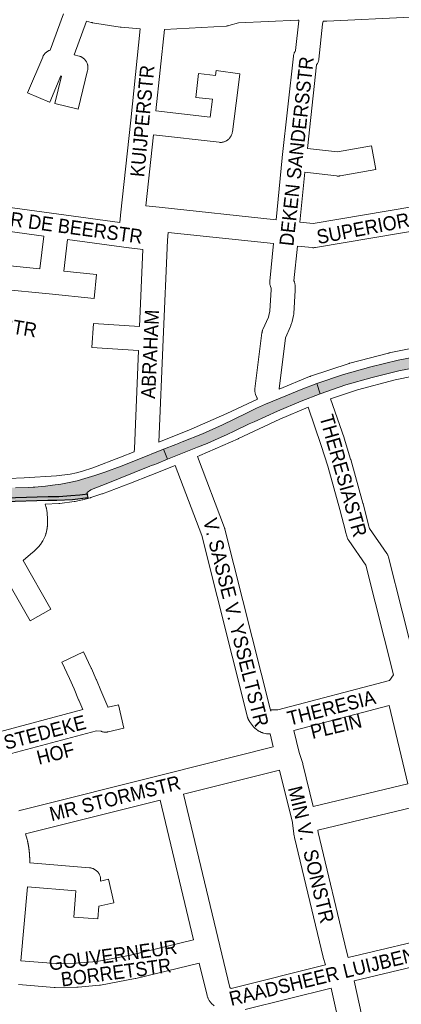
# Paper-space layout 'Layout1' of a CAD drawing. Header units: metres. Extents: x 123097 to 144122, y 392739 to 407589.
# Tile 243 of 256: x 133740 to 133947, y 397327 to 397862. Entities that reach past the tile are written whole.
import ezdxf
from ezdxf.enums import TextEntityAlignment as Align

# ---------------------------------------------------------------- set-up
doc = ezdxf.new("R2010")
doc.units = ezdxf.units.M
doc.header["$MEASUREMENT"] = 0
for name, color, linetype, lineweight in [('gs-anno-wegen algemeen tekst', 7, 'Continuous', 0), ('gs-knt-aanvullende hoofdweg', 7, 'Continuous', 0), ('gs-knt-wegen algemeen', 7, 'Continuous', 0), ('ir-ARC-asfalt-hoofdwegen-te inspecteren', 5, 'Continuous', 0), ('ir-ARC-fietspaden naastliggend- te inspecteren', 1, 'Continuous', 0)]:
    doc.layers.add(name, color=color, linetype=linetype, lineweight=lineweight)
doc.styles.add('Style-Arial', font='arial.ttf')

psp = doc.layouts.get("Layout1")

# ---------------------------------------------------------------- hatches: boundary and pattern name
at = {"layer": 'ir-ARC-asfalt-hoofdwegen-te inspecteren', "linetype": 'Continuous', "lineweight": 13}
for points in [[(133982.433, 397683.467), (133960.335, 397680.034), (133945.275, 397677.09), (133930.358, 397673.491), (133915.613, 397669.243), (133901.067, 397664.354), (133902.919, 397658.832), (133916.848, 397663.602), (133931.131, 397667.72), (133945.58, 397671.213), (133961.56, 397674.323), (133977.656, 397676.761), (133982.905, 397677.582)], [(133884.214, 397657.781), (133873.175, 397653.238), (133868.333, 397650.917), (133862.947, 397648.22), (133849.809, 397641.878), (133839.002, 397637.158), (133828.08, 397632.71), (133827.164, 397632.364), (133825.457, 397631.708), (133824.535, 397631.334), (133817.944, 397628.672), (133820.011, 397623.269), (133836.333, 397629.785), (133841.627, 397631.91), (133847.626, 397634.505), (133852.147, 397636.557), (133856.637, 397638.676), (133864.347, 397642.433), (133867.066, 397643.598), (133879.723, 397649.405), (133892.56, 397654.804), (133902.919, 397658.832), (133901.067, 397664.354), (133892.598, 397661.176)], [(133744.434, 397607.957), (133737.477, 397607.845), (133730.152, 397607.784), (133722.474, 397607.659), (133704.071, 397607.482), (133683.201, 397607.353), (133679.802, 397607.265), (133666.011, 397607.892), (133665.004, 397602.437), (133670.019, 397602.124), (133685.341, 397601.651), (133737.409, 397602.269), (133755.3, 397602.826), (133760.985, 397602.942), (133767.621, 397603.36), (133772.442, 397603.823), (133776.714, 397604.4), (133776.222, 397604.698), (133776.357, 397605.257), (133778.375, 397606.64), (133780.628, 397607.595), (133785.749, 397609.494), (133810.454, 397619.449), (133811.375, 397619.812), (133813.062, 397620.464), (133814.021, 397620.843), (133820.011, 397623.269), (133817.944, 397628.672), (133803.594, 397622.918), (133794.825, 397619.57), (133786.024, 397616.31), (133780.573, 397614.47), (133775.072, 397612.785), (133770.911, 397611.635), (133766.708, 397610.649), (133762.192, 397609.812), (133757.65, 397609.133), (133753.773, 397608.666), (133749.883, 397608.332), (133748.019, 397608.204), (133746.997, 397608.133)]]:
    psp.add_hatch(color=5, dxfattribs=at).paths.add_polyline_path(points, flags=0)
at = {"layer": 'ir-ARC-fietspaden naastliggend- te inspecteren', "linetype": 'Continuous', "lineweight": 30, "extrusion": (0, 0, -1)}
psp.add_hatch(color=1, dxfattribs=at).paths.add_polyline_path([(-133776.918, 397602.593), (-133776.646, 397604.012), (-133776.714, 397604.4), (-133772.442, 397603.823), (-133767.621, 397603.36), (-133760.985, 397602.942), (-133755.3, 397602.826), (-133737.409, 397602.269), (-133685.341, 397601.651), (-133670.019, 397602.124), (-133665.004, 397602.437), (-133664.65, 397600.521), (-133668.261, 397600.265), (-133671.88, 397600.194), (-133679.749, 397599.893), (-133687.623, 397599.825), (-133713.391, 397600.151), (-133715.873, 397600.182), (-133723.033, 397600.279), (-133731.253, 397600.409), (-133755.02, 397601.053), (-133760.007, 397601.114), (-133768.491, 397601.526)], flags=0)

# ---------------------------------------------------------------- linework, layer by layer
at = {"layer": 'gs-knt-aanvullende hoofdweg', "color": 7, "linetype": 'Continuous', "flags": 128}
for points in [[(133880.746, 397661.249), (133897.066, 397668.114), (133897.254, 397668.191), (133897.409, 397668.249), (133897.601, 397668.316), (133918.621, 397675.331), (133918.868, 397675.409), (133919.119, 397675.478), (133940.062, 397680.891), (133940.255, 397680.938), (133940.449, 397680.98), (133961.36, 397685.219), (133961.57, 397685.259), (133961.782, 397685.292), (133983.496, 397688.419), (134044.188, 397697.739)], [(133978.669, 397672.549), (133964.134, 397670.456), (133943.628, 397666.299), (133923.129, 397661.001), (133908.592, 397656.15)], [(133824.745, 397636.349), (133831.591, 397639.085), (133852.252, 397648.14), (133868.852, 397655.946)], [(133896.408, 397651.543), (133880.993, 397645.058), (133858.554, 397634.506), (133858.373, 397634.424), (133837.507, 397625.279), (133837.278, 397625.183), (133836.236, 397624.767)], [(133815.245, 397632.566), (133824.737, 397636.346), (133824.741, 397636.348), (133824.745, 397636.349)], [(133815.245, 397632.566), (133824.737, 397636.346), (133824.741, 397636.348), (133824.745, 397636.349)], [(133668.285, 397612.544), (133673.451, 397612.355), (133699.282, 397612.009), (133712.142, 397612.132), (133725.017, 397612.455), (133742.186, 397613.192), (133759.836, 397614.246), (133767.129, 397615.19), (133770.531, 397615.897), (133773.93, 397616.784), (133779.546, 397618.652), (133794.5, 397624.326), (133801.987, 397627.293)], [(133824.141, 397619.942), (133811.042, 397614.725), (133811.039, 397614.724), (133811.036, 397614.724)], [(133824.141, 397619.942), (133811.042, 397614.725), (133811.039, 397614.724), (133811.036, 397614.724)], [(133811.036, 397614.724), (133811.03, 397614.72), (133799.983, 397610.342), (133799.88, 397610.302), (133784.728, 397604.553), (133784.434, 397604.449), (133778.436, 397602.454), (133778.201, 397602.38), (133777.964, 397602.314), (133774.141, 397601.316), (133773.956, 397601.27), (133773.771, 397601.229), (133769.902, 397600.426), (133769.622, 397600.373), (133769.34, 397600.331), (133761.507, 397599.317), (133761.249, 397599.288), (133760.991, 397599.268), (133753.628, 397598.829), (133754.152, 397597.141), (133754.172, 397597.072), (133754.187, 397597.025), (133754.189, 397597.019), (133754.21, 397596.939), (133754.245, 397596.816), (133754.267, 397596.721), (133754.285, 397596.65), (133754.292, 397596.624), (133754.301, 397596.581), (133754.323, 397596.487), (133754.347, 397596.359), (133754.365, 397596.271), (133754.374, 397596.224), (133754.375, 397596.22), (133754.387, 397596.155), (133754.425, 397595.888), (133754.43, 397595.855), (133754.435, 397595.82), (133754.675, 397593.848), (133754.708, 397593.513), (133754.714, 397593.417), (133754.718, 397593.364), (133754.818, 397591.59), (133754.829, 397591.277), (133754.866, 397588.75), (133754.867, 397588.624), (133754.867, 397588.504), (133754.868, 397588.388), (133754.866, 397588.349), (133754.865, 397588.259), (133754.842, 397587.581), (133754.821, 397587.222), (133754.783, 397586.864), (133754.762, 397586.655), (133754.676, 397585.974), (133754.668, 397585.914), (133754.662, 397585.852), (133754.646, 397585.732), (133754.631, 397585.618), (133754.622, 397585.562), (133754.614, 397585.502), (133754.591, 397585.379), (133754.571, 397585.265), (133754.559, 397585.21), (133754.547, 397585.155), (133754.502, 397584.938), (133754.091, 397583.251), (133754.015, 397582.999), (133753.916, 397582.685), (133753.533, 397581.608), (133753.214, 397580.873), (133753.187, 397580.814), (133753.158, 397580.746), (133752.848, 397580.041), (133752.692, 397579.709), (133752.519, 397579.384), (133752.332, 397579.069), (133751.99, 397578.5), (133751.018, 397577.062), (133749.922, 397575.715), (133748.935, 397574.69), (133748.893, 397574.649), (133748.801, 397574.559), (133748.755, 397574.515), (133748.711, 397574.472), (133748.676, 397574.439), (133748.618, 397574.384), (133747.239, 397573.103), (133746.968, 397572.864), (133746.959, 397572.857), (133741.697, 397568.424)]]:
    psp.add_lwpolyline(points, dxfattribs=at)
at = {"layer": 'gs-knt-wegen algemeen', "color": 7, "linetype": 'Continuous', "flags": 128}
for points in [[(133805.27, 397856.835), (133794.841, 397857.707), (133794.593, 397857.732), (133794.346, 397857.767), (133779.353, 397860.187), (133779.123, 397860.228), (133778.895, 397860.278), (133778.669, 397860.336), (133775.971, 397861.075), (133769.294, 397842.827), (133772, 397842.105), (133772.303, 397842.017), (133772.6, 397841.914), (133772.893, 397841.796), (133773.18, 397841.665), (133773.46, 397841.52), (133773.732, 397841.361), (133773.997, 397841.189), (133774.252, 397841.005), (133774.499, 397840.809), (133774.736, 397840.601), (133774.963, 397840.382), (133775.178, 397840.152), (133775.382, 397839.912), (133775.575, 397839.662), (133775.755, 397839.403), (133775.922, 397839.136), (133776.076, 397838.861), (133776.217, 397838.579), (133776.344, 397838.29), (133776.457, 397837.996), (133776.555, 397837.696), (133776.639, 397837.392), (133776.708, 397837.085), (133776.762, 397836.774), (133776.801, 397836.461), (133776.824, 397836.147), (133776.833, 397835.832), (133776.826, 397835.517), (133776.804, 397835.202), (133776.767, 397834.889), (133776.714, 397834.578), (133776.647, 397834.27), (133771.517, 397813.27, -0.3682149), (133771.506, 397813.263), (133758.876, 397816.348, -0.3682148), (133758.869, 397816.359), (133762.486, 397831.167), (133762.045, 397831.285), (133756.054, 397817.09, -0.3848805), (133756.042, 397817.085), (133744.064, 397822.14, -0.3848818), (133744.059, 397822.153), (133752.251, 397841.564), (133752.379, 397841.847), (133752.52, 397842.124), (133752.674, 397842.394), (133752.84, 397842.656), (133753.019, 397842.91), (133753.21, 397843.155), (133753.413, 397843.391), (133753.626, 397843.617), (133753.85, 397843.832), (133754.084, 397844.036), (133754.327, 397844.229), (133754.58, 397844.41), (133754.84, 397844.579), (133755.109, 397844.736), (133755.384, 397844.879), (133755.667, 397845.009), (133755.955, 397845.125), (133756.248, 397845.228), (133756.316, 397845.248), (133763.523, 397864.944)], [(133904.574, 397861.034), (133904.162, 397859.34), (133902.216, 397840.479), (133902.176, 397840.17), (133902.122, 397839.863), (133902.053, 397839.559), (133901.97, 397839.259), (133901.873, 397838.963), (133901.761, 397838.673), (133901.636, 397838.388), (133901.498, 397838.109), (133901.346, 397837.837), (133901.181, 397837.573), (133901.004, 397837.316), (133896.009, 397791.958), (133912.401, 397790.042), (133930.826, 397793.371, -0.3716492), (133930.837, 397793.364), (133933.149, 397780.57, -0.3716499), (133933.141, 397780.559), (133913.763, 397777.058), (133913.492, 397777.015), (133913.22, 397776.983), (133912.946, 397776.963), (133912.672, 397776.954), (133912.397, 397776.957), (133912.123, 397776.972), (133911.85, 397776.998), (133894.643, 397779.009), (133891.906, 397751.92)], [(133818.331, 397856.565), (133813.749, 397812.337), (133843.158, 397808.949), (133844.42, 397818.648), (133835.481, 397819.592, -0.3680155), (133835.474, 397819.602), (133836.839, 397832.532, -0.3680172), (133836.849, 397832.54), (133846.101, 397831.563), (133846.44, 397834.167, -0.3692196), (133846.45, 397834.175), (133859.343, 397832.497, -0.3692201), (133859.351, 397832.486), (133858.192, 397823.582), (133855.242, 397800.908), (133855.193, 397800.595), (133855.13, 397800.285), (133855.051, 397799.979), (133854.957, 397799.676), (133854.85, 397799.379), (133854.727, 397799.087), (133854.591, 397798.801), (133854.441, 397798.522), (133854.277, 397798.251), (133854.101, 397797.989), (133853.912, 397797.735), (133853.711, 397797.49), (133853.498, 397797.256), (133853.274, 397797.032), (133853.039, 397796.82), (133852.795, 397796.619), (133852.541, 397796.43), (133852.278, 397796.254), (133852.006, 397796.09), (133851.728, 397795.94), (133851.442, 397795.804), (133851.15, 397795.682), (133850.852, 397795.575), (133850.55, 397795.481), (133850.243, 397795.403), (133849.933, 397795.34), (133849.62, 397795.292), (133849.305, 397795.259), (133848.989, 397795.241), (133848.673, 397795.239), (133848.356, 397795.252), (133848.041, 397795.281), (133812.381, 397799.388), (133808.217, 397760.754)], [(133806.696, 397737.072), (133799.178, 397738.011), (133799.107, 397738.02), (133765.796, 397742.553), (133763.712, 397725.261), (133781.499, 397723.466, -0.3678065), (133781.507, 397723.456), (133780.201, 397710.52, -0.3678079), (133780.191, 397710.512), (133755.801, 397712.974), (133729.616, 397715.618, -0.3678079), (133729.608, 397715.628), (133730.914, 397728.564, -0.3678088), (133730.925, 397728.572), (133750.756, 397726.57), (133752.894, 397744.309), (133697.448, 397751.853)], [(133801.987, 397627.293), (133802.056, 397628.893), (133804.349, 397682.366), (133779.026, 397683.951, -0.3845469), (133779.017, 397683.961), (133779.829, 397696.936, -0.3845467), (133779.839, 397696.945), (133804.907, 397695.377), (133806.696, 397737.072)], [(133741.697, 397568.424), (133756.698, 397541.99, -0.3714414), (133756.695, 397541.978), (133745.387, 397535.561)], [(133745.387, 397535.561, -0.3714409), (133745.375, 397535.564), (133731.68, 397559.697)], [(133725.882, 397474.57), (133774.075, 397487.404), (133771.797, 397492.535), (133771.699, 397492.768), (133769.354, 397498.657), (133766.88, 397504.344), (133762.635, 397513.138, -0.36781), (133762.639, 397513.151), (133774.348, 397518.803, -0.3678102), (133774.36, 397518.799), (133778.662, 397509.888), (133778.769, 397509.654), (133781.334, 397503.756), (133781.412, 397503.569), (133783.748, 397497.703), (133787.616, 397488.993), (133787.72, 397488.745)], [(133876.094, 397486.536), (133876.159, 397487.241, -0.2921818), (133876.167, 397487.248), (133879.953, 397487.293), (133940.63, 397503.275)], [(133787.72, 397488.745), (133787.734, 397488.706), (133793.341, 397490.003, -0.3688221), (133793.352, 397489.996), (133796.281, 397477.328, -0.3688204), (133796.274, 397477.318), (133787.79, 397475.355), (133787.493, 397475.294), (133787.194, 397475.246), (133786.893, 397475.213), (133786.59, 397475.194), (133786.288, 397475.188), (133785.985, 397475.197), (133785.683, 397475.22), (133785.382, 397475.256), (133785.083, 397475.307), (133784.787, 397475.372), (133784.494, 397475.45), (133784.206, 397475.542), (133783.923, 397475.647), (133781.399, 397475.881), (133729.888, 397462.163)], [(133742.938, 397420.044), (133743.826, 397416.911), (133743.889, 397416.67), (133743.935, 397416.479), (133743.98, 397416.289), (133744.024, 397416.097), (133744.067, 397415.907), (133744.11, 397415.715), (133744.152, 397415.524), (133744.193, 397415.332), (133744.233, 397415.14), (133744.272, 397414.948), (133744.311, 397414.756), (133744.349, 397414.563), (133744.386, 397414.371), (133744.422, 397414.178), (133744.457, 397413.986), (133744.492, 397413.792), (133744.526, 397413.6), (133744.559, 397413.406), (133744.591, 397413.213), (133744.622, 397413.019), (133744.653, 397412.826), (133744.682, 397412.632), (133744.711, 397412.438), (133744.74, 397412.244), (133744.767, 397412.05), (133744.794, 397411.855), (133744.819, 397411.661), (133744.844, 397411.467), (133744.868, 397411.273), (133744.892, 397411.077), (133744.914, 397410.883), (133744.936, 397410.688), (133744.957, 397410.493), (133744.977, 397410.298), (133744.996, 397410.103), (133745.014, 397409.908), (133745.032, 397409.713), (133745.049, 397409.517), (133745.065, 397409.322), (133745.08, 397409.126), (133745.094, 397408.931), (133745.108, 397408.735), (133745.121, 397408.54), (133745.132, 397408.344), (133745.144, 397408.149), (133745.154, 397407.952), (133745.163, 397407.757), (133745.172, 397407.561), (133745.18, 397407.365), (133745.187, 397407.169), (133745.193, 397406.973), (133745.199, 397406.777), (133745.203, 397406.582), (133745.207, 397406.385), (133745.21, 397406.19), (133745.212, 397405.993), (133745.213, 397405.798), (133745.214, 397405.601), (133745.214, 397405.405), (133745.212, 397405.209), (133745.21, 397405.013), (133745.208, 397404.817), (133745.204, 397404.621), (133745.2, 397404.425), (133745.195, 397404.239), (133777.761, 397401.564), (133778.077, 397401.53), (133778.391, 397401.481), (133778.703, 397401.417), (133779.011, 397401.337), (133779.315, 397401.243), (133779.613, 397401.133), (133779.906, 397401.01), (133780.193, 397400.872), (133780.472, 397400.72), (133780.744, 397400.555), (133781.008, 397400.376), (133781.262, 397400.185), (133781.507, 397399.982), (133781.741, 397399.767), (133781.965, 397399.541), (133782.178, 397399.305), (133782.378, 397399.058), (133782.567, 397398.802), (133782.742, 397398.536), (133782.905, 397398.263), (133783.053, 397397.982), (133783.188, 397397.694), (133783.309, 397397.4), (133783.416, 397397.1), (133783.507, 397396.795), (133783.583, 397396.486), (133783.645, 397396.174), (133783.691, 397395.86), (133783.721, 397395.543), (133783.736, 397395.225), (133783.736, 397394.907), (133783.72, 397394.589), (133783.701, 397394.339), (133788.006, 397395.334, -0.3688251), (133788.017, 397395.327), (133790.945, 397382.659, -0.3688256), (133790.938, 397382.648), (133782.682, 397380.74), (133782.165, 397373.849, -0.3842593), (133782.154, 397373.84), (133769.19, 397374.812, -0.3842582), (133769.181, 397374.822), (133770.056, 397386.491), (133770.253, 397389.117), (133744.05, 397391.269), (133740.359, 397351.126)]]:
    psp.add_lwpolyline(points, format="xyb", dxfattribs=at)
for points in [[(133891.304, 397861.471), (133890.873, 397861.476), (133858.505, 397860.118), (133853.288, 397858.603), (133853, 397858.526), (133852.708, 397858.463), (133852.414, 397858.413), (133852.118, 397858.377), (133851.82, 397858.354), (133818.331, 397856.565)], [(133878.958, 397753.286), (133882.353, 397786.897), (133882.359, 397786.955), (133888.415, 397841.955), (133888.456, 397842.262), (133888.512, 397842.567), (133888.583, 397842.869), (133888.667, 397843.167), (133888.766, 397843.461), (133888.878, 397843.75), (133889.005, 397844.033), (133889.144, 397844.31), (133889.297, 397844.58), (133889.462, 397844.842), (133889.597, 397845.035), (133891.256, 397861.116), (133891.293, 397861.408), (133891.304, 397861.471)], [(133952.036, 397863.201), (133906.627, 397861.044), (133906.335, 397861.038), (133906.33, 397861.037), (133906.326, 397861.037), (133904.574, 397861.034)], [(133794.57, 397755.624), (133794.571, 397755.634), (133794.573, 397755.655), (133794.574, 397755.662), (133800.137, 397807.29), (133805.27, 397856.835)], [(133701.051, 397764.503), (133761.002, 397756.346), (133794.186, 397751.83), (133794.569, 397755.616)], [(133808.217, 397760.754), (133815.433, 397759.992), (133878.958, 397753.286)], [(133891.906, 397751.92), (133899.081, 397751.163), (133953.848, 397760.48)], [(133794.569, 397755.616), (133794.569, 397755.62), (133794.57, 397755.624)], [(133794.569, 397755.616), (133794.569, 397755.62), (133794.57, 397755.624)], [(134002.486, 397757.309), (133961.815, 397748.634), (133961.549, 397748.584), (133900.381, 397738.177), (133900.087, 397738.134), (133899.792, 397738.104), (133899.495, 397738.088), (133899.199, 397738.086), (133898.902, 397738.097), (133898.606, 397738.121), (133890.603, 397738.965)], [(133820.445, 397746.371), (133819.95, 397742.258), (133817.631, 397688.186), (133815.245, 397632.566)], [(133877.655, 397740.332), (133820.445, 397746.371)], [(133868.852, 397655.946), (133868.651, 397656.373), (133868.546, 397656.61), (133868.449, 397656.851), (133867.879, 397658.367), (133867.776, 397658.664), (133867.687, 397658.967), (133867.612, 397659.273), (133867.553, 397659.582), (133867.508, 397659.894), (133867.479, 397660.208), (133867.464, 397660.522), (133867.466, 397660.837), (133867.482, 397661.152), (133867.513, 397661.465), (133871.305, 397691.798), (133871.352, 397692.111), (133871.414, 397692.422), (133871.492, 397692.729), (133871.584, 397693.032), (133871.69, 397693.331), (133871.812, 397693.624), (133874.78, 397700.333), (133875.084, 397701.286), (133875.663, 397703.715), (133876.327, 397715.408), (133876.314, 397716.041), (133875.967, 397716.991), (133875.873, 397717.268), (133875.791, 397717.55), (133875.722, 397717.835), (133875.666, 397718.122), (133875.623, 397718.412), (133875.593, 397718.704), (133875.576, 397718.996), (133875.572, 397719.289), (133875.582, 397719.582), (133875.604, 397719.874), (133877.655, 397740.332)], [(133890.603, 397738.965), (133888.708, 397720.059), (133888.916, 397719.491), (133889.014, 397719.2), (133889.099, 397718.905), (133889.169, 397718.607), (133889.226, 397718.305), (133889.268, 397718.001), (133889.296, 397717.696), (133889.31, 397717.389), (133889.35, 397715.421), (133889.35, 397715.171), (133889.34, 397714.92), (133888.629, 397702.4), (133888.607, 397702.112), (133888.571, 397701.826), (133888.523, 397701.542), (133888.463, 397701.26), (133887.693, 397698.028), (133887.631, 397697.79), (133887.56, 397697.553), (133887.074, 397696.034), (133887, 397695.815), (133886.917, 397695.598), (133886.827, 397695.384), (133884.106, 397689.232), (133880.637, 397661.482), (133880.746, 397661.249)], [(133908.592, 397656.15), (133915.894, 397634.88), (133915.96, 397634.677), (133919.465, 397623.263), (133919.51, 397623.112), (133926.154, 397599.448), (133926.195, 397599.294), (133929.193, 397587.516), (133929.721, 397585.755), (133939.08, 397572.181), (133939.24, 397571.939), (133939.388, 397571.69), (133939.525, 397571.434), (133939.651, 397571.172), (133939.765, 397570.905), (133939.867, 397570.634), (133939.956, 397570.358), (133940.033, 397570.078), (133954.787, 397511.569)], [(133942.684, 397506.32), (133927.696, 397565.756), (133918.42, 397579.209), (133918.26, 397579.451), (133918.111, 397579.701), (133917.974, 397579.957), (133917.848, 397580.219), (133917.734, 397580.487), (133917.632, 397580.759), (133917.543, 397581.036), (133916.682, 397583.91), (133916.609, 397584.172), (133913.597, 397596.005), (133906.996, 397619.516), (133903.545, 397630.753), (133896.408, 397651.543)], [(133863.484, 397483.302), (133838.632, 397581.859), (133824.141, 397619.942)], [(133836.236, 397624.767), (133850.936, 397586.134), (133851.022, 397585.896), (133851.098, 397585.655), (133851.164, 397585.411), (133875.786, 397487.76), (133876.094, 397486.536)], [(133940.63, 397503.275), (133942.684, 397506.32)], [(133888.677, 397476.127), (133891.603, 397464.163), (133893.433, 397458.194), (133893.486, 397458.012), (133893.534, 397457.828), (133899.138, 397434.839), (133950.611, 397447.082), (133940.357, 397489.739), (133888.677, 397476.127)], [(133863.486, 397483.294), (133863.484, 397483.298), (133863.484, 397483.302)], [(133863.486, 397483.294), (133863.484, 397483.298), (133863.484, 397483.302)], [(133877.464, 397467.17), (133875.739, 397474.223), (133874.958, 397474.213), (133874.652, 397474.217), (133874.345, 397474.235), (133874.04, 397474.268), (133873.737, 397474.314), (133873.436, 397474.376), (133872.378, 397474.617), (133872.127, 397474.679), (133871.878, 397474.752), (133871.633, 397474.834), (133871.391, 397474.926), (133871.153, 397475.027), (133870.164, 397475.472), (133869.925, 397475.585), (133869.691, 397475.708), (133869.463, 397475.84), (133869.24, 397475.982), (133869.023, 397476.132), (133868.126, 397476.78), (133867.905, 397476.947), (133867.691, 397477.123), (133867.485, 397477.308), (133867.288, 397477.501), (133867.098, 397477.703), (133866.918, 397477.913), (133866.746, 397478.13), (133864.604, 397480.962), (133864.496, 397481.112), (133864.404, 397481.243), (133864.317, 397481.377), (133864.231, 397481.512), (133864.151, 397481.65), (133864.072, 397481.789), (133863.999, 397481.931), (133863.927, 397482.074), (133863.861, 397482.219), (133863.796, 397482.365), (133863.737, 397482.513), (133863.679, 397482.662), (133863.628, 397482.814), (133863.577, 397482.965), (133863.533, 397483.119), (133863.49, 397483.273), (133863.486, 397483.294)], [(133739.371, 397432.567), (133740.366, 397432.836), (133740.486, 397432.867), (133819.269, 397452.54), (133877.464, 397467.17)], [(133880.913, 397454.613), (133828.678, 397441.48)], [(133887.894, 397426.15), (133880.929, 397454.559), (133880.913, 397454.613)], [(133816.049, 397438.316), (133743.7, 397420.25), (133742.938, 397420.044)], [(133834.193, 397362.427), (133816.049, 397438.316)], [(133828.678, 397441.48), (133848.365, 397359.144), (133853.87, 397336.531), (133854.67, 397336.13)], [(133953.679, 397434.429), (133901.579, 397422.037)], [(133887.896, 397426.141), (133887.894, 397426.145), (133887.894, 397426.15)], [(133887.896, 397426.141), (133887.894, 397426.145), (133887.894, 397426.15)], [(133905.739, 397348.856), (133904.611, 397352.855), (133904.546, 397353.107), (133889.013, 397418.031), (133888.965, 397418.247), (133888.924, 397418.465), (133888.891, 397418.684), (133887.94, 397425.803), (133887.896, 397426.141)], [(133901.579, 397422.037), (133901.753, 397420.738), (133917.178, 397356.263), (133918.121, 397352.92)], [(133918.121, 397352.92), (133970.004, 397365.25)], [(133740.359, 397351.126), (133759.159, 397349.676), (133770.515, 397349.737), (133781.602, 397350.804), (133799.958, 397354.2), (133834.193, 397362.427)], [(133973.755, 397352.759), (133921.325, 397340.298)], [(133837.247, 397349.771), (133802.833, 397341.5), (133802.665, 397341.462), (133802.496, 397341.429), (133783.692, 397337.95), (133783.413, 397337.904), (133783.131, 397337.871), (133771.468, 397336.749), (133771.175, 397336.727), (133770.88, 397336.719), (133758.961, 397336.655), (133758.693, 397336.659), (133758.426, 397336.674), (133739.116, 397338.163)], [(133845.306, 397326.637), (133843.769, 397328.182), (133843.563, 397328.398), (133843.368, 397328.623), (133843.183, 397328.858), (133843.009, 397329.1), (133842.846, 397329.35), (133842.696, 397329.607), (133842.163, 397330.564), (133842.027, 397330.822), (133841.903, 397331.086), (133841.79, 397331.355), (133841.69, 397331.629), (133841.602, 397331.907), (133841.527, 397332.189), (133837.247, 397349.771)], [(133854.67, 397336.13), (133905.739, 397348.856)], [(133921.325, 397340.298), (133925.584, 397321.298), (133927.735, 397313.212), (133931.711, 397299.924), (133933.254, 397295.835), (133935.001, 397291.737), (133936.894, 397287.774), (133941.267, 397279.941), (133946.278, 397272.527), (133952.824, 397264.186)], [(133908.895, 397336.224), (133862.238, 397324.598)], [(133942.958, 397255.667), (133935.893, 397264.671), (133935.753, 397264.855), (133935.621, 397265.044), (133930.324, 397272.879), (133930.174, 397273.112), (133930.034, 397273.352), (133925.425, 397281.608), (133925.327, 397281.79), (133925.235, 397281.975), (133923.193, 397286.25), (133923.079, 397286.503), (133921.223, 397290.856), (133921.12, 397291.112), (133919.449, 397295.543), (133919.372, 397295.757), (133919.303, 397295.973), (133915.232, 397309.576), (133915.178, 397309.769), (133912.969, 397318.076), (133912.908, 397318.325), (133908.895, 397336.224)]]:
    psp.add_lwpolyline(points, dxfattribs=at)
at = {"layer": 'ir-ARC-asfalt-hoofdwegen-te inspecteren', "color": 5, "linetype": 'Continuous', "lineweight": 13}
for points in [[(133982.433, 397683.467), (133960.335, 397680.034), (133945.275, 397677.09), (133930.358, 397673.491), (133915.613, 397669.243), (133901.067, 397664.354), (133902.919, 397658.832), (133916.848, 397663.602), (133931.131, 397667.72), (133945.58, 397671.213), (133961.56, 397674.323), (133977.656, 397676.761), (133982.905, 397677.582)], [(133884.214, 397657.781), (133873.175, 397653.238), (133868.333, 397650.917), (133862.947, 397648.22), (133849.809, 397641.878), (133839.002, 397637.158), (133828.08, 397632.71), (133827.164, 397632.364), (133825.457, 397631.708), (133824.535, 397631.334), (133817.944, 397628.672), (133820.011, 397623.269), (133836.333, 397629.785), (133841.627, 397631.91), (133847.626, 397634.505), (133852.147, 397636.557), (133856.637, 397638.676), (133864.347, 397642.433), (133867.066, 397643.598), (133879.723, 397649.405), (133892.56, 397654.804), (133902.919, 397658.832), (133901.067, 397664.354), (133892.598, 397661.176)]]:
    psp.add_lwpolyline(points, close=True, dxfattribs=at)
psp.add_lwpolyline([(133737.409, 397602.269), (133755.3, 397602.826), (133760.985, 397602.942), (133767.621, 397603.36), (133772.442, 397603.823), (133776.714, 397604.4), (133776.222, 397604.698), (133776.357, 397605.257), (133778.375, 397606.64), (133780.628, 397607.595), (133785.749, 397609.494), (133810.454, 397619.449), (133811.375, 397619.812), (133813.062, 397620.464), (133814.021, 397620.843), (133820.011, 397623.269), (133817.944, 397628.672), (133803.594, 397622.918), (133794.825, 397619.57), (133786.024, 397616.31), (133780.573, 397614.47), (133775.072, 397612.785), (133770.911, 397611.635), (133766.708, 397610.649), (133762.192, 397609.812), (133757.65, 397609.133), (133753.773, 397608.666), (133749.883, 397608.332), (133748.019, 397608.204), (133746.997, 397608.133), (133744.434, 397607.957), (133737.477, 397607.845)], dxfattribs=at)
at = {"layer": 'ir-ARC-fietspaden naastliggend- te inspecteren', "color": 1, "linetype": 'Continuous', "lineweight": 30}
psp.add_lwpolyline([(133776.918, 397602.593), (133776.646, 397604.012), (133776.714, 397604.4), (133772.442, 397603.823), (133767.621, 397603.36), (133760.985, 397602.942), (133755.3, 397602.826), (133737.409, 397602.269), (133685.341, 397601.651), (133670.019, 397602.124), (133665.004, 397602.437), (133664.65, 397600.521), (133668.261, 397600.265), (133671.88, 397600.194), (133679.749, 397599.893), (133687.623, 397599.825), (133713.391, 397600.151), (133715.873, 397600.182), (133723.033, 397600.279), (133731.253, 397600.409), (133755.02, 397601.053), (133760.007, 397601.114), (133768.491, 397601.526)], close=True, dxfattribs=at)

# ---------------------------------------------------------------- texts
at = {"layer": 'gs-anno-wegen algemeen tekst', "color": 7, "style": 'Style-Arial', "width": 0.909091}
for s, rotation, p in [('KUIJPERSTR', 84.68206, (133806.331, 397806.821)), ('DEKEN SANDERSSTR', 83.79299, (133890.09, 397790.445)), ('SUPERIOR DE BEERSTR', 10.89364, (133958.224, 397754.729)), ('SUPERIOR DE BEERSTR', 352.24476, (133748.818, 397751.861)), ("'T HOOFTSTR", 350.61179, (133717.264, 397698.403)), ('ABRAHAM', 87.36955, (133810.529, 397680.296)), ('THERESIASTR', 285.8722, (133915.499, 397614.356)), ('V. SASSE V. YSSELTSTR', 284.15147, (133857.235, 397534.706)), ('THERESIA', 14.22171, (133909.024, 397488.428)), ('STEDEKE', 14.7153, (133753.399, 397475.115)), ('PLEIN', 13.38313, (133911.548, 397478.466)), ('HOF', 14.16934, (133759.232, 397463.676)), ('MR STORMSTR', 13.96434, (133791.481, 397439.302)), ('MIN V.  SONSTR', 283.5457, (133898.03, 397408.764)), ('RAADSHEER LUIJBENSTR', 13.62889, (133913.632, 397344.851))]:
    psp.add_text(s, height=7.7, rotation=rotation, dxfattribs=at).set_placement(p, align=Align.MIDDLE_CENTER)
at = {"layer": 'gs-anno-wegen algemeen tekst', "color": 7, "char_height": 7.7, "attachment_point": 5, "rotation": 7.545, "line_spacing_factor": 0.6, "style": 'Style-Arial'}
for s, insert in [('\\H1x;\\W0.909091;GOUVERNEUR', (133790.356, 397354.13)), ('\\H1x;\\W0.909091;BORRETSTR', (133792.079, 397344.818))]:
    psp.add_mtext(s, dxfattribs=dict(at, insert=insert))

doc.saveas('drawing.dxf')
